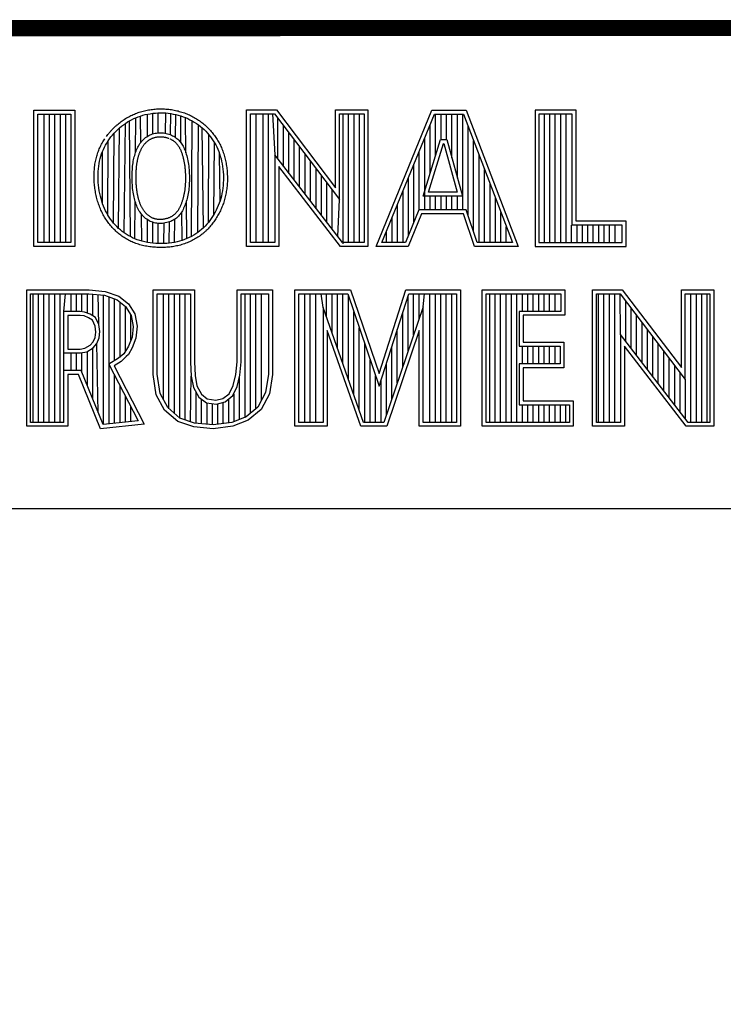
# Model space of a CAD drawing. Header units: inches. Extents: x 0 to 22, y 0 to 17.
# Tile 7 of 11: x 17.589 to 18.452, y 1.761 to 2.97. Entities that reach past the tile are written whole.
import ezdxf

# ---------------------------------------------------------------- set-up
doc = ezdxf.new("R2010")
doc.units = ezdxf.units.IN
doc.header["$LTSCALE"] = 1.21
doc.header["$MEASUREMENT"] = 0
doc.layers.get('0').update_dxf_attribs({"linetype": 'CONTINUOUS'})
doc.styles.get("Standard").update_dxf_attribs({"font": 'txt', "width": 0.8})

msp = doc.modelspace()

# ---------------------------------------------------------------- linework, layer by layer
at = {"color": 2, "linetype": 'CONTINUOUS'}
for p, q in [((16.3737, 2.9596), (21.5037, 2.9596)), ((16.375, 2.96), (21.5, 2.96)), ((17.6059, 2.8591), (17.6565, 2.8591)), ((17.6059, 2.6915), (17.6059, 2.8591)), ((17.6108, 2.8542), (17.6516, 2.8542)), ((17.6108, 2.6964), (17.6108, 2.8542)), ((17.6187, 2.6964), (17.6187, 2.8542)), ((17.6254, 2.6964), (17.6254, 2.8542)), ((17.632, 2.6964), (17.632, 2.8542)), ((17.6387, 2.6964), (17.6387, 2.8542)), ((17.6454, 2.6964), (17.6454, 2.8542)), ((17.6516, 2.8542), (17.6516, 2.6964)), ((17.6565, 2.8591), (17.6565, 2.6915)), ((17.7399, 2.8526), (17.7429, 2.8534)), ((17.7429, 2.8534), (17.7459, 2.8541)), ((17.7455, 2.8267), (17.7455, 2.854)), ((17.7459, 2.8541), (17.749, 2.8546)), ((17.749, 2.8546), (17.7522, 2.8551)), ((17.7522, 2.8551), (17.7553, 2.8554)), ((17.7522, 2.8298), (17.7522, 2.8551)), ((17.7553, 2.8554), (17.7585, 2.8556)), ((17.7585, 2.8556), (17.7616, 2.8557)), ((17.7589, 2.8311), (17.7589, 2.8556)), ((17.7616, 2.8557), (17.7648, 2.8556)), ((17.7648, 2.8556), (17.768, 2.8555)), ((17.7676, 2.8306), (17.768, 2.8555)), ((17.768, 2.8555), (17.7711, 2.8552)), ((17.7711, 2.8552), (17.7742, 2.8548)), ((17.7739, 2.8287), (17.7742, 2.8548)), ((17.7742, 2.8548), (17.7773, 2.8542)), ((17.7773, 2.8542), (17.7804, 2.8536)), ((17.7801, 2.8254), (17.7804, 2.8536)), ((17.7804, 2.8536), (17.7834, 2.8528)), ((17.8673, 2.8592), (17.9039, 2.8592)), ((17.8673, 2.6915), (17.8673, 2.8592)), ((17.8721, 2.8543), (17.9015, 2.8543)), ((17.8721, 2.6963), (17.8721, 2.8543)), ((17.879, 2.6963), (17.879, 2.8543)), ((17.8874, 2.6963), (17.8874, 2.8543)), ((17.8941, 2.6963), (17.8941, 2.8543)), ((17.8991, 2.8543), (17.9019, 2.8042)), ((17.9015, 2.8543), (17.9813, 2.7492)), ((17.9039, 2.8592), (17.9764, 2.7636)), ((17.9764, 2.8592), (18.0162, 2.8592)), ((17.9764, 2.7636), (17.9764, 2.8592)), ((17.9813, 2.8543), (18.0114, 2.8543)), ((17.9813, 2.7492), (17.9813, 2.8543)), ((17.9858, 2.695), (17.9858, 2.8543)), ((17.9925, 2.6963), (17.9925, 2.8543)), ((17.9992, 2.6963), (17.9992, 2.8543)), ((18.0059, 2.6963), (18.0059, 2.8543)), ((18.0114, 2.8543), (18.0114, 2.6963)), ((18.0162, 2.8592), (18.0162, 2.6915)), ((18.0262, 2.6915), (18.0946, 2.8591)), ((18.0334, 2.6964), (18.0979, 2.8542)), ((18.0946, 2.8591), (18.1369, 2.8591)), ((18.0979, 2.8542), (18.1336, 2.8542)), ((18.0993, 2.803), (18.0993, 2.8542)), ((18.106, 2.8228), (18.106, 2.8542)), ((18.1127, 2.8228), (18.1127, 2.8542)), ((18.1193, 2.8002), (18.1193, 2.8542)), ((18.126, 2.7756), (18.126, 2.8542)), ((18.1327, 2.7364), (18.1327, 2.8542)), ((18.1336, 2.8542), (18.1935, 2.6964)), ((18.1369, 2.8591), (18.2005, 2.6915)), ((18.272, 2.8591), (18.2214, 2.8591)), ((18.2214, 2.8591), (18.2214, 2.6915)), ((18.2671, 2.8542), (18.2262, 2.8542)), ((18.2262, 2.8542), (18.2262, 2.6964)), ((18.2328, 2.6964), (18.2328, 2.8542)), ((18.2395, 2.6964), (18.2395, 2.8542)), ((18.2462, 2.6964), (18.2462, 2.8542)), ((18.2529, 2.6964), (18.2529, 2.8542)), ((18.2595, 2.6964), (18.2595, 2.8542)), ((18.2671, 2.7179), (18.2671, 2.8542)), ((18.272, 2.7227), (18.272, 2.8591)), ((17.7138, 2.8392), (17.7162, 2.841)), ((17.7162, 2.841), (17.7186, 2.8427)), ((17.717, 2.7082), (17.7186, 2.8427)), ((17.7186, 2.8427), (17.721, 2.8444)), ((17.721, 2.8444), (17.7235, 2.8459)), ((17.7235, 2.8459), (17.7261, 2.8472)), ((17.7246, 2.7036), (17.7235, 2.8459)), ((17.7261, 2.8472), (17.7287, 2.8485)), ((17.7287, 2.8485), (17.7314, 2.8497)), ((17.731, 2.807), (17.7314, 2.8497)), ((17.7314, 2.8497), (17.7342, 2.8508)), ((17.7342, 2.8508), (17.737, 2.8517)), ((17.737, 2.8517), (17.7399, 2.8526)), ((17.7374, 2.8193), (17.737, 2.8517)), ((17.7834, 2.8528), (17.7864, 2.8519)), ((17.7864, 2.8519), (17.7893, 2.8509)), ((17.7867, 2.8189), (17.7864, 2.8519)), ((17.7893, 2.8509), (17.7922, 2.8498)), ((17.7922, 2.8498), (17.795, 2.8486)), ((17.7927, 2.8065), (17.7922, 2.8498)), ((17.795, 2.8486), (17.7977, 2.8472)), ((17.7977, 2.8472), (17.8004, 2.8458)), ((17.7995, 2.7039), (17.8004, 2.8458)), ((17.8004, 2.8458), (17.8031, 2.8443)), ((17.8031, 2.8443), (17.8056, 2.8426)), ((17.8056, 2.8426), (17.8081, 2.8409)), ((17.9057, 2.7992), (17.9057, 2.8487)), ((18.0926, 2.7814), (18.0926, 2.8414)), ((17.7028, 2.8284), (17.7048, 2.8307)), ((17.704, 2.7203), (17.7048, 2.8307)), ((17.7048, 2.8307), (17.707, 2.833)), ((17.707, 2.833), (17.7092, 2.8351)), ((17.7092, 2.8351), (17.7114, 2.8372)), ((17.7102, 2.7138), (17.7114, 2.8372)), ((17.7114, 2.8372), (17.7138, 2.8392)), ((17.7488, 2.8285), (17.7503, 2.8291)), ((17.7503, 2.8291), (17.7519, 2.8297)), ((17.7519, 2.8297), (17.7535, 2.8301)), ((17.7535, 2.8301), (17.7551, 2.8305)), ((17.7551, 2.8305), (17.7567, 2.8308)), ((17.7567, 2.8308), (17.7584, 2.8311)), ((17.7584, 2.8311), (17.7601, 2.8312)), ((17.7601, 2.8312), (17.7618, 2.8312)), ((17.7618, 2.8312), (17.7636, 2.8311)), ((17.7636, 2.8311), (17.7653, 2.831)), ((17.7653, 2.831), (17.767, 2.8307)), ((17.767, 2.8307), (17.7686, 2.8304)), ((17.7686, 2.8304), (17.7703, 2.83)), ((17.7703, 2.83), (17.7719, 2.8295)), ((17.7719, 2.8295), (17.7734, 2.8289)), ((17.7734, 2.8289), (17.775, 2.8283)), ((17.8074, 2.7088), (17.8081, 2.8409)), ((17.8081, 2.8409), (17.8105, 2.839)), ((17.8105, 2.839), (17.8128, 2.8371)), ((17.8128, 2.8371), (17.815, 2.8351)), ((17.8143, 2.7145), (17.8128, 2.8371)), ((17.815, 2.8351), (17.8171, 2.833)), ((17.8171, 2.833), (17.8192, 2.8308)), ((17.8192, 2.8308), (17.8211, 2.8285)), ((17.9124, 2.7905), (17.9124, 2.8399)), ((17.9191, 2.7818), (17.9191, 2.8311)), ((18.1394, 2.7295), (18.1394, 2.8389)), ((17.6942, 2.8161), (17.6957, 2.8186)), ((17.6957, 2.8186), (17.6973, 2.8211)), ((17.6971, 2.7301), (17.6973, 2.8211)), ((17.6973, 2.8211), (17.699, 2.8236)), ((17.699, 2.8236), (17.7008, 2.826)), ((17.7008, 2.826), (17.7028, 2.8284)), ((17.7354, 2.8164), (17.7364, 2.8178)), ((17.7364, 2.8178), (17.7374, 2.8192)), ((17.7374, 2.8192), (17.7384, 2.8206)), ((17.7384, 2.8206), (17.7395, 2.8218)), ((17.7395, 2.8218), (17.7407, 2.823)), ((17.7407, 2.823), (17.742, 2.8241)), ((17.742, 2.8241), (17.7432, 2.8252)), ((17.7432, 2.8252), (17.7446, 2.8261)), ((17.7446, 2.8261), (17.746, 2.827)), ((17.746, 2.827), (17.7474, 2.8278)), ((17.7474, 2.8278), (17.7488, 2.8285)), ((17.775, 2.8283), (17.7764, 2.8276)), ((17.7764, 2.8276), (17.7778, 2.8268)), ((17.7778, 2.8268), (17.7792, 2.826)), ((17.7792, 2.826), (17.7805, 2.8251)), ((17.7805, 2.8251), (17.7817, 2.8242)), ((17.7817, 2.8242), (17.7829, 2.8232)), ((17.7829, 2.8232), (17.784, 2.8221)), ((17.784, 2.8221), (17.785, 2.821)), ((17.785, 2.821), (17.786, 2.8198)), ((17.786, 2.8198), (17.7869, 2.8186)), ((17.7869, 2.8186), (17.7878, 2.8173)), ((17.7878, 2.8173), (17.7886, 2.816)), ((17.8203, 2.721), (17.8211, 2.8285)), ((17.8211, 2.8285), (17.823, 2.8262)), ((17.823, 2.8262), (17.8247, 2.8238)), ((17.8247, 2.8238), (17.8264, 2.8214)), ((17.8264, 2.8214), (17.8279, 2.8189)), ((17.8271, 2.7309), (17.8279, 2.8189)), ((17.8279, 2.8189), (17.8294, 2.8163)), ((17.9258, 2.7731), (17.9258, 2.8223)), ((18.084, 2.7533), (18.1054, 2.8228)), ((18.086, 2.7364), (18.086, 2.825)), ((18.0905, 2.7581), (18.109, 2.8179)), ((18.1054, 2.8228), (18.1132, 2.8228)), ((18.109, 2.8179), (18.1095, 2.8179)), ((18.1095, 2.8179), (18.1258, 2.7581)), ((18.1132, 2.8228), (18.1321, 2.7533)), ((18.146, 2.7096), (18.146, 2.8213)), ((17.6884, 2.8024), (17.6893, 2.8053)), ((17.6893, 2.8053), (17.6904, 2.8081)), ((17.6904, 2.8081), (17.6915, 2.8108)), ((17.6905, 2.7441), (17.6904, 2.8081)), ((17.6915, 2.8108), (17.6928, 2.8135)), ((17.6928, 2.8135), (17.6942, 2.8161)), ((17.7299, 2.8034), (17.7304, 2.8051)), ((17.7304, 2.8051), (17.7309, 2.8068)), ((17.7309, 2.8068), (17.7316, 2.8085)), ((17.7316, 2.8085), (17.7322, 2.8101)), ((17.7322, 2.8101), (17.7329, 2.8117)), ((17.7329, 2.8117), (17.7337, 2.8133)), ((17.7337, 2.8133), (17.7345, 2.8149)), ((17.7345, 2.8149), (17.7354, 2.8164)), ((17.7886, 2.816), (17.7894, 2.8146)), ((17.7894, 2.8146), (17.7901, 2.8132)), ((17.7901, 2.8132), (17.7908, 2.8116)), ((17.7908, 2.8116), (17.7914, 2.8101)), ((17.7914, 2.8101), (17.7921, 2.8084)), ((17.7921, 2.8084), (17.7927, 2.8067)), ((17.7927, 2.8067), (17.7932, 2.8048)), ((17.7932, 2.8048), (17.7938, 2.8029)), ((17.8294, 2.8163), (17.8307, 2.8137)), ((17.8307, 2.8137), (17.8319, 2.811)), ((17.8319, 2.811), (17.8331, 2.8082)), ((17.8331, 2.8082), (17.8341, 2.8053)), ((17.8341, 2.8053), (17.835, 2.8024)), ((17.8347, 2.7475), (17.8341, 2.8053)), ((17.9324, 2.7645), (17.9324, 2.8135)), ((17.9391, 2.7558), (17.9391, 2.8047)), ((18.0793, 2.7364), (18.0793, 2.8087)), ((17.6857, 2.7901), (17.6862, 2.7933)), ((17.6862, 2.7933), (17.6868, 2.7964)), ((17.6868, 2.7964), (17.6876, 2.7995)), ((17.6876, 2.7995), (17.6884, 2.8024)), ((17.7276, 2.7921), (17.7279, 2.7941)), ((17.7279, 2.7941), (17.7282, 2.7961)), ((17.7282, 2.7961), (17.7286, 2.798)), ((17.7286, 2.798), (17.729, 2.7998)), ((17.729, 2.7998), (17.7294, 2.8016)), ((17.7294, 2.8016), (17.7299, 2.8034)), ((17.7938, 2.8029), (17.7943, 2.801)), ((17.7943, 2.801), (17.7948, 2.799)), ((17.7948, 2.799), (17.7952, 2.7969)), ((17.7952, 2.7969), (17.7956, 2.7947)), ((17.7956, 2.7947), (17.7959, 2.7925)), ((17.835, 2.8024), (17.8359, 2.7993)), ((17.8359, 2.7993), (17.8366, 2.7961)), ((17.8366, 2.7961), (17.8373, 2.7929)), ((17.8373, 2.7929), (17.8378, 2.7896)), ((17.9848, 2.6963), (17.9019, 2.8042)), ((17.9019, 2.8042), (17.9019, 2.6963)), ((17.9458, 2.7471), (17.9458, 2.7959)), ((18.1527, 2.6964), (18.1527, 2.8038)), ((17.6849, 2.7803), (17.6851, 2.7836)), ((17.6851, 2.7836), (17.6853, 2.7869)), ((17.6853, 2.7869), (17.6857, 2.7901)), ((17.7267, 2.7789), (17.7268, 2.7812)), ((17.7268, 2.7812), (17.7269, 2.7835)), ((17.7269, 2.7835), (17.727, 2.7857)), ((17.727, 2.7857), (17.7272, 2.7879)), ((17.7272, 2.7879), (17.7274, 2.79)), ((17.7274, 2.79), (17.7276, 2.7921)), ((17.7959, 2.7925), (17.7962, 2.7903)), ((17.7962, 2.7903), (17.7964, 2.7881)), ((17.7964, 2.7881), (17.7966, 2.7858)), ((17.7966, 2.7858), (17.7968, 2.7835)), ((17.7968, 2.7835), (17.7969, 2.7812)), ((17.7969, 2.7812), (17.797, 2.7789)), ((17.8378, 2.7896), (17.8382, 2.7863)), ((17.8382, 2.7863), (17.8386, 2.783)), ((17.8386, 2.783), (17.8388, 2.7796)), ((17.9824, 2.6915), (17.9067, 2.7899)), ((17.9067, 2.7899), (17.9067, 2.6915)), ((17.9525, 2.7384), (17.9525, 2.7871)), ((18.0726, 2.7214), (18.0726, 2.7924)), ((18.1594, 2.6964), (18.1594, 2.7862)), ((17.6849, 2.7769), (17.6849, 2.7803)), ((17.6849, 2.7735), (17.6849, 2.7769)), ((17.6851, 2.7701), (17.6849, 2.7735)), ((17.6854, 2.7668), (17.6851, 2.7701)), ((17.7267, 2.7766), (17.7267, 2.7789)), ((17.7267, 2.7743), (17.7267, 2.7766)), ((17.7268, 2.772), (17.7267, 2.7743)), ((17.7269, 2.7696), (17.7268, 2.772)), ((17.727, 2.7673), (17.7269, 2.7696)), ((17.7969, 2.7697), (17.7968, 2.7674)), ((17.797, 2.7719), (17.7969, 2.7697)), ((17.797, 2.7789), (17.797, 2.7765)), ((17.797, 2.7765), (17.797, 2.7742)), ((17.797, 2.7742), (17.797, 2.7719)), ((17.8387, 2.7696), (17.8385, 2.7663)), ((17.8388, 2.7729), (17.8387, 2.7696)), ((17.8388, 2.7796), (17.8389, 2.7762)), ((17.8389, 2.7762), (17.8388, 2.7729)), ((17.9591, 2.7297), (17.9591, 2.7783)), ((17.9658, 2.7211), (17.9658, 2.7695)), ((18.0659, 2.7048), (18.0659, 2.776)), ((18.1661, 2.6964), (18.1661, 2.7686)), ((17.6859, 2.7634), (17.6854, 2.7668)), ((17.6864, 2.76), (17.6859, 2.7634)), ((17.687, 2.7567), (17.6864, 2.76)), ((17.6878, 2.7535), (17.687, 2.7567)), ((17.7272, 2.765), (17.727, 2.7673)), ((17.7274, 2.7628), (17.7272, 2.765)), ((17.7277, 2.7606), (17.7274, 2.7628)), ((17.728, 2.7584), (17.7277, 2.7606)), ((17.7283, 2.7563), (17.728, 2.7584)), ((17.7956, 2.7565), (17.7952, 2.7545)), ((17.7959, 2.7586), (17.7956, 2.7565)), ((17.7962, 2.7608), (17.7959, 2.7586)), ((17.7965, 2.7629), (17.7962, 2.7608)), ((17.7967, 2.7652), (17.7965, 2.7629)), ((17.7968, 2.7674), (17.7967, 2.7652)), ((17.837, 2.7566), (17.8364, 2.7535)), ((17.8376, 2.7598), (17.837, 2.7566)), ((17.8381, 2.763), (17.8376, 2.7598)), ((17.8385, 2.7663), (17.8381, 2.763)), ((17.9725, 2.7124), (17.9725, 2.7607)), ((18.0593, 2.6964), (18.0593, 2.7597)), ((18.1258, 2.7581), (18.0905, 2.7581)), ((17.6886, 2.7503), (17.6878, 2.7535)), ((17.6895, 2.7471), (17.6886, 2.7503)), ((17.6905, 2.7441), (17.6895, 2.7471)), ((17.7287, 2.7543), (17.7283, 2.7563)), ((17.7291, 2.7523), (17.7287, 2.7543)), ((17.7295, 2.7503), (17.7291, 2.7523)), ((17.73, 2.7485), (17.7295, 2.7503)), ((17.7306, 2.7466), (17.73, 2.7485)), ((17.7301, 2.701), (17.7305, 2.7469)), ((17.7311, 2.7449), (17.7306, 2.7466)), ((17.7318, 2.7431), (17.7311, 2.7449)), ((17.7926, 2.7451), (17.792, 2.7434)), ((17.7932, 2.7469), (17.7926, 2.7451)), ((17.7938, 2.7487), (17.7932, 2.7469)), ((17.7939, 2.7012), (17.7934, 2.7475)), ((17.7943, 2.7506), (17.7938, 2.7487)), ((17.7947, 2.7525), (17.7943, 2.7506)), ((17.7952, 2.7545), (17.7947, 2.7525)), ((17.8336, 2.7446), (17.8325, 2.7417)), ((17.8347, 2.7475), (17.8336, 2.7446)), ((17.8356, 2.7505), (17.8347, 2.7475)), ((17.8364, 2.7535), (17.8356, 2.7505)), ((17.9792, 2.7037), (17.9813, 2.7492)), ((18.1321, 2.7533), (18.084, 2.7533)), ((18.0926, 2.7364), (18.0926, 2.7533)), ((18.0993, 2.7364), (18.0993, 2.7533)), ((18.106, 2.7364), (18.106, 2.7533)), ((18.1127, 2.7364), (18.1127, 2.7533)), ((18.1193, 2.7364), (18.1193, 2.7533)), ((18.126, 2.7364), (18.126, 2.7533)), ((18.1727, 2.6964), (18.1727, 2.751)), ((17.6917, 2.7411), (17.6905, 2.7441)), ((17.6929, 2.7383), (17.6917, 2.7411)), ((17.6942, 2.7355), (17.6929, 2.7383)), ((17.6956, 2.7327), (17.6942, 2.7355)), ((17.6971, 2.7301), (17.6956, 2.7327)), ((17.7324, 2.7414), (17.7318, 2.7431)), ((17.7331, 2.7398), (17.7324, 2.7414)), ((17.7339, 2.7382), (17.7331, 2.7398)), ((17.7347, 2.7366), (17.7339, 2.7382)), ((17.7355, 2.7351), (17.7347, 2.7366)), ((17.7365, 2.7337), (17.7355, 2.7351)), ((17.7374, 2.7323), (17.7365, 2.7337)), ((17.7385, 2.7309), (17.7374, 2.7323)), ((17.7867, 2.7326), (17.7857, 2.7312)), ((17.7876, 2.734), (17.7867, 2.7326)), ((17.7884, 2.7354), (17.7876, 2.734)), ((17.788, 2.6989), (17.7876, 2.734)), ((17.7892, 2.7369), (17.7884, 2.7354)), ((17.79, 2.7385), (17.7892, 2.7369)), ((17.7907, 2.7401), (17.79, 2.7385)), ((17.7914, 2.7417), (17.7907, 2.7401)), ((17.792, 2.7434), (17.7914, 2.7417)), ((17.8286, 2.7335), (17.8271, 2.7309)), ((17.83, 2.7362), (17.8286, 2.7335)), ((17.8313, 2.7389), (17.83, 2.7362)), ((17.8325, 2.7417), (17.8313, 2.7389)), ((18.0526, 2.6964), (18.0526, 2.7434)), ((18.0786, 2.7364), (18.0625, 2.6964)), ((18.137, 2.7364), (18.0786, 2.7364)), ((18.1505, 2.6964), (18.137, 2.7364)), ((18.1794, 2.6964), (18.1794, 2.7334)), ((17.6987, 2.7275), (17.6971, 2.7301)), ((17.7003, 2.725), (17.6987, 2.7275)), ((17.7021, 2.7226), (17.7003, 2.725)), ((17.704, 2.7203), (17.7021, 2.7226)), ((17.706, 2.7181), (17.704, 2.7203)), ((17.7388, 2.698), (17.7384, 2.7309)), ((17.7396, 2.7296), (17.7385, 2.7309)), ((17.7408, 2.7283), (17.7396, 2.7296)), ((17.742, 2.7272), (17.7408, 2.7283)), ((17.7433, 2.7261), (17.742, 2.7272)), ((17.7446, 2.725), (17.7433, 2.7261)), ((17.746, 2.7241), (17.7446, 2.725)), ((17.7455, 2.6966), (17.7455, 2.7244)), ((17.7475, 2.7232), (17.746, 2.7241)), ((17.749, 2.7224), (17.7475, 2.7232)), ((17.7506, 2.7217), (17.749, 2.7224)), ((17.7522, 2.7212), (17.7506, 2.7217)), ((17.7538, 2.7207), (17.7522, 2.7212)), ((17.7522, 2.6956), (17.7522, 2.7212)), ((17.7555, 2.7203), (17.7538, 2.7207)), ((17.7572, 2.72), (17.7555, 2.7203)), ((17.7658, 2.7201), (17.7641, 2.7199)), ((17.7655, 2.6952), (17.7659, 2.7201)), ((17.7675, 2.7204), (17.7658, 2.7201)), ((17.7692, 2.7208), (17.7675, 2.7204)), ((17.7709, 2.7213), (17.7692, 2.7208)), ((17.7725, 2.7218), (17.7709, 2.7213)), ((17.7722, 2.6956), (17.7725, 2.7218)), ((17.7741, 2.7224), (17.7725, 2.7218)), ((17.7756, 2.7231), (17.7741, 2.7224)), ((17.7771, 2.7238), (17.7756, 2.7231)), ((17.7785, 2.7246), (17.7771, 2.7238)), ((17.7798, 2.7255), (17.7785, 2.7246)), ((17.7789, 2.6966), (17.7792, 2.7251)), ((17.7811, 2.7265), (17.7798, 2.7255)), ((17.7824, 2.7276), (17.7811, 2.7265)), ((17.7835, 2.7287), (17.7824, 2.7276)), ((17.7846, 2.7299), (17.7835, 2.7287)), ((17.7857, 2.7312), (17.7846, 2.7299)), ((17.8203, 2.721), (17.8184, 2.7188)), ((17.8221, 2.7234), (17.8203, 2.721)), ((17.8239, 2.7258), (17.8221, 2.7234)), ((17.8255, 2.7283), (17.8239, 2.7258)), ((17.8271, 2.7309), (17.8255, 2.7283)), ((18.0459, 2.6964), (18.0459, 2.727)), ((18.0819, 2.7316), (18.0658, 2.6915)), ((18.1335, 2.7316), (18.0819, 2.7316)), ((18.147, 2.6915), (18.1335, 2.7316)), ((18.3332, 2.7227), (18.272, 2.7227)), ((18.3332, 2.6915), (18.3332, 2.7227)), ((17.708, 2.7159), (17.706, 2.7181)), ((17.7102, 2.7138), (17.708, 2.7159)), ((17.7124, 2.7119), (17.7102, 2.7138)), ((17.7147, 2.71), (17.7124, 2.7119)), ((17.717, 2.7082), (17.7147, 2.71)), ((17.7195, 2.7066), (17.717, 2.7082)), ((17.7589, 2.7198), (17.7572, 2.72)), ((17.7606, 2.7197), (17.7589, 2.7198)), ((17.7589, 2.6952), (17.7589, 2.7198)), ((17.7624, 2.7198), (17.7606, 2.7197)), ((17.7641, 2.7199), (17.7624, 2.7198)), ((17.8074, 2.7088), (17.8049, 2.707)), ((17.8098, 2.7106), (17.8074, 2.7088)), ((17.8121, 2.7125), (17.8098, 2.7106)), ((17.8143, 2.7145), (17.8121, 2.7125)), ((17.8164, 2.7166), (17.8143, 2.7145)), ((17.8184, 2.7188), (17.8164, 2.7166)), ((18.0392, 2.6964), (18.0392, 2.7107)), ((18.1861, 2.6964), (18.1861, 2.7158)), ((18.2662, 2.6964), (18.2662, 2.7179)), ((18.3284, 2.7179), (18.2671, 2.7179)), ((18.2729, 2.6964), (18.2729, 2.7179)), ((18.2796, 2.6964), (18.2796, 2.7179)), ((18.2862, 2.6964), (18.2862, 2.7179)), ((18.2929, 2.6964), (18.2929, 2.7179)), ((18.2996, 2.6964), (18.2996, 2.7179)), ((18.3063, 2.6964), (18.3063, 2.7179)), ((18.3129, 2.6964), (18.3129, 2.7179)), ((18.3196, 2.6964), (18.3196, 2.7179)), ((18.3284, 2.6964), (18.3284, 2.7179)), ((17.6516, 2.6964), (17.6108, 2.6964)), ((17.722, 2.705), (17.7195, 2.7066)), ((17.7246, 2.7036), (17.722, 2.705)), ((17.7273, 2.7022), (17.7246, 2.7036)), ((17.7301, 2.701), (17.7273, 2.7022)), ((17.733, 2.6999), (17.7301, 2.701)), ((17.736, 2.6989), (17.733, 2.6999)), ((17.7391, 2.698), (17.736, 2.6989)), ((17.7423, 2.6972), (17.7391, 2.698)), ((17.7456, 2.6966), (17.7423, 2.6972)), ((17.7489, 2.696), (17.7456, 2.6966)), ((17.7523, 2.6956), (17.7489, 2.696)), ((17.7756, 2.6961), (17.7724, 2.6956)), ((17.7788, 2.6966), (17.7756, 2.6961)), ((17.7819, 2.6972), (17.7788, 2.6966)), ((17.785, 2.698), (17.7819, 2.6972)), ((17.788, 2.6989), (17.785, 2.698)), ((17.791, 2.7), (17.788, 2.6989)), ((17.7939, 2.7012), (17.791, 2.7)), ((17.7968, 2.7025), (17.7939, 2.7012)), ((17.7995, 2.7039), (17.7968, 2.7025)), ((17.8023, 2.7054), (17.7995, 2.7039)), ((17.8049, 2.707), (17.8023, 2.7054)), ((17.9019, 2.6963), (17.8721, 2.6963)), ((18.0114, 2.6963), (17.9848, 2.6963)), ((18.0625, 2.6964), (18.0334, 2.6964)), ((18.1935, 2.6964), (18.1505, 2.6964)), ((18.2262, 2.6964), (18.3284, 2.6964)), ((17.6565, 2.6915), (17.6059, 2.6915)), ((17.7557, 2.6953), (17.7523, 2.6956)), ((17.7591, 2.6952), (17.7557, 2.6953)), ((17.7625, 2.6951), (17.7591, 2.6952)), ((17.7659, 2.6952), (17.7625, 2.6951)), ((17.7692, 2.6953), (17.7659, 2.6952)), ((17.7724, 2.6956), (17.7692, 2.6953)), ((17.9067, 2.6915), (17.8673, 2.6915)), ((18.0162, 2.6915), (17.9824, 2.6915)), ((18.0658, 2.6915), (18.0262, 2.6915)), ((18.2005, 2.6915), (18.147, 2.6915)), ((18.2214, 2.6915), (18.3332, 2.6915)), ((17.5973, 2.6384), (17.674, 2.6384)), ((17.5973, 2.4708), (17.5973, 2.6384)), ((17.674, 2.6384), (17.6938, 2.6364)), ((17.6938, 2.6364), (17.7106, 2.6305)), ((17.7527, 2.6384), (17.8033, 2.6384)), ((17.7527, 2.5345), (17.7527, 2.6384)), ((17.8033, 2.6384), (17.8033, 2.5499)), ((17.8557, 2.6384), (17.899, 2.6384)), ((17.8557, 2.5499), (17.8557, 2.6384)), ((17.899, 2.6384), (17.899, 2.5345)), ((17.9264, 2.6384), (17.9949, 2.6384)), ((17.9264, 2.4708), (17.9264, 2.6384)), ((17.9949, 2.6384), (18.0298, 2.5355)), ((18.0298, 2.5355), (18.0629, 2.6384)), ((18.0629, 2.6384), (18.1299, 2.6384)), ((18.1299, 2.6384), (18.1299, 2.4708)), ((18.1564, 2.6384), (18.2578, 2.6384)), ((18.1564, 2.4708), (18.1564, 2.6384)), ((18.2578, 2.6384), (18.2578, 2.6071)), ((18.2918, 2.6385), (18.3284, 2.6385)), ((18.2918, 2.4708), (18.2918, 2.6385)), ((18.3284, 2.6385), (18.401, 2.5429)), ((18.401, 2.6385), (18.4408, 2.6385)), ((18.401, 2.5429), (18.401, 2.6385)), ((18.4408, 2.6385), (18.4408, 2.4708)), ((17.6021, 2.6335), (17.6737, 2.6335)), ((17.6021, 2.4756), (17.6021, 2.6335)), ((17.6051, 2.4756), (17.6051, 2.6335)), ((17.6117, 2.4756), (17.6117, 2.6335)), ((17.6184, 2.4756), (17.6184, 2.6335)), ((17.6251, 2.4756), (17.6251, 2.6335)), ((17.6318, 2.4756), (17.6318, 2.6335)), ((17.6384, 2.4756), (17.6384, 2.6335)), ((17.643, 2.6118), (17.6451, 2.6335)), ((17.6518, 2.6118), (17.6518, 2.6335)), ((17.6585, 2.6118), (17.6585, 2.6335)), ((17.6651, 2.6115), (17.6651, 2.6335)), ((17.6718, 2.6098), (17.6718, 2.6335)), ((17.6737, 2.6335), (17.6928, 2.6316)), ((17.6785, 2.6065), (17.6785, 2.633)), ((17.6858, 2.5956), (17.6852, 2.6324)), ((17.6918, 2.4729), (17.6918, 2.6317)), ((17.6928, 2.6316), (17.7082, 2.6262)), ((17.6985, 2.4736), (17.6985, 2.6296)), ((17.7052, 2.5512), (17.7052, 2.6273)), ((17.7082, 2.6262), (17.7187, 2.6179)), ((17.7106, 2.6305), (17.7224, 2.6212)), ((17.7575, 2.6335), (17.7984, 2.6335)), ((17.7575, 2.5349), (17.7575, 2.6335)), ((17.7653, 2.5033), (17.7653, 2.6335)), ((17.7719, 2.4924), (17.7719, 2.6335)), ((17.7786, 2.4866), (17.7786, 2.6335)), ((17.7853, 2.4808), (17.7853, 2.6335)), ((17.792, 2.4787), (17.792, 2.6335)), ((17.7984, 2.6335), (17.7984, 2.5497)), ((17.8606, 2.6335), (17.8941, 2.6335)), ((17.8606, 2.5499), (17.8606, 2.6335)), ((17.8654, 2.4812), (17.8654, 2.6335)), ((17.8721, 2.4868), (17.8721, 2.6335)), ((17.8788, 2.4924), (17.8788, 2.6335)), ((17.8854, 2.5024), (17.8854, 2.6335)), ((17.8941, 2.6335), (17.8941, 2.5349)), ((17.9313, 2.6335), (17.9914, 2.6335)), ((17.9313, 2.4756), (17.9313, 2.6335)), ((17.9388, 2.4756), (17.9388, 2.6335)), ((17.9455, 2.4756), (17.9455, 2.6335)), ((17.9522, 2.4756), (17.9522, 2.6335)), ((17.9613, 2.6167), (17.9589, 2.6335)), ((17.9655, 2.6046), (17.9655, 2.6335)), ((17.9722, 2.5856), (17.9722, 2.6335)), ((17.9789, 2.5666), (17.9789, 2.6335)), ((17.9856, 2.5475), (17.9856, 2.6335)), ((17.9914, 2.6335), (18.03, 2.52)), ((17.9922, 2.5285), (17.9922, 2.6311)), ((18.03, 2.52), (18.0664, 2.6335)), ((18.0657, 2.5634), (18.0657, 2.6311)), ((18.0664, 2.6335), (18.1251, 2.6335)), ((18.0723, 2.5831), (18.0723, 2.6335)), ((18.079, 2.6028), (18.079, 2.6335)), ((18.084, 2.6176), (18.0857, 2.6335)), ((18.0924, 2.4756), (18.0924, 2.6335)), ((18.099, 2.4756), (18.099, 2.6335)), ((18.1057, 2.4756), (18.1057, 2.6335)), ((18.1124, 2.4756), (18.1124, 2.6335)), ((18.1191, 2.4756), (18.1191, 2.6335)), ((18.1251, 2.6335), (18.1251, 2.4756)), ((18.1612, 2.6335), (18.253, 2.6335)), ((18.1612, 2.4756), (18.1612, 2.6335)), ((18.1658, 2.4756), (18.1658, 2.6335)), ((18.1725, 2.4756), (18.1725, 2.6335)), ((18.1791, 2.4756), (18.1791, 2.6335)), ((18.1858, 2.4756), (18.1858, 2.6335)), ((18.1925, 2.4756), (18.1925, 2.6335)), ((18.1992, 2.4756), (18.1992, 2.6335)), ((18.2058, 2.6119), (18.2058, 2.6335)), ((18.2125, 2.6119), (18.2125, 2.6335)), ((18.2192, 2.6119), (18.2192, 2.6335)), ((18.2259, 2.6119), (18.2259, 2.6335)), ((18.2325, 2.6119), (18.2325, 2.6335)), ((18.2392, 2.6119), (18.2392, 2.6335)), ((18.2459, 2.6119), (18.2459, 2.6335)), ((18.253, 2.6335), (18.253, 2.6119)), ((18.2967, 2.6336), (18.326, 2.6336)), ((18.2967, 2.4756), (18.2967, 2.6336)), ((18.2993, 2.4756), (18.2993, 2.6336)), ((18.306, 2.4756), (18.306, 2.6336)), ((18.3127, 2.4756), (18.3127, 2.6336)), ((18.3193, 2.4756), (18.3193, 2.6336)), ((18.326, 2.6336), (18.4058, 2.5284)), ((18.3264, 2.5834), (18.326, 2.6336)), ((18.3327, 2.5753), (18.3327, 2.6248)), ((18.4058, 2.6336), (18.4359, 2.6336)), ((18.4058, 2.5284), (18.4058, 2.6336)), ((18.4128, 2.4756), (18.4128, 2.6336)), ((18.4195, 2.4756), (18.4195, 2.6336)), ((18.4261, 2.4756), (18.4261, 2.6336)), ((18.4328, 2.4756), (18.4328, 2.6336)), ((18.4359, 2.6336), (18.4359, 2.4756)), ((17.6628, 2.6118), (17.643, 2.6118)), ((17.643, 2.4756), (17.643, 2.6118)), ((17.6684, 2.6111), (17.6628, 2.6118)), ((17.7119, 2.5554), (17.7119, 2.6233)), ((17.7185, 2.5619), (17.7185, 2.618)), ((17.7187, 2.6179), (17.7256, 2.607)), ((17.7224, 2.6212), (17.7302, 2.6088)), ((18.0108, 2.4756), (17.9613, 2.6167)), ((17.9613, 2.6167), (17.9613, 2.4756)), ((17.9989, 2.5095), (17.9989, 2.6115)), ((18.084, 2.6176), (18.0359, 2.4756)), ((18.084, 2.4756), (18.084, 2.6176)), ((18.253, 2.6119), (18.2018, 2.6119)), ((18.2018, 2.6119), (18.2018, 2.5692)), ((18.3394, 2.5667), (18.3394, 2.6161)), ((17.6628, 2.6069), (17.6479, 2.6069)), ((17.6479, 2.6069), (17.6479, 2.5656)), ((17.6678, 2.6063), (17.6628, 2.6069)), ((17.6733, 2.6041), (17.6678, 2.6063)), ((17.6751, 2.6086), (17.6684, 2.6111)), ((17.678, 2.601), (17.6733, 2.6041)), ((17.6818, 2.6043), (17.6751, 2.6086)), ((17.6814, 2.5936), (17.678, 2.601)), ((17.6858, 2.5956), (17.6818, 2.6043)), ((17.7252, 2.5765), (17.7252, 2.6075)), ((17.7256, 2.607), (17.7281, 2.5934)), ((17.7302, 2.6088), (17.733, 2.5936)), ((18.059, 2.5437), (18.059, 2.6104)), ((18.2578, 2.6071), (18.2066, 2.6071)), ((18.2066, 2.6071), (18.2066, 2.574)), ((18.346, 2.558), (18.346, 2.6073)), ((17.6823, 2.5864), (17.6814, 2.5936)), ((17.6872, 2.5871), (17.6858, 2.5956)), ((17.7281, 2.5934), (17.7266, 2.5801)), ((17.733, 2.5936), (17.7314, 2.579)), ((18.0073, 2.4708), (17.9662, 2.5882)), ((17.9662, 2.5882), (17.9662, 2.4708)), ((18.0056, 2.4904), (18.0056, 2.5918)), ((18.0792, 2.5882), (18.0394, 2.4708)), ((18.0523, 2.524), (18.0523, 2.5896)), ((18.0792, 2.4708), (18.0792, 2.5882)), ((18.3527, 2.5493), (18.3527, 2.5985)), ((18.3594, 2.5406), (18.3594, 2.5897)), ((17.6789, 2.5743), (17.6814, 2.5799)), ((17.6814, 2.5799), (17.6823, 2.5864)), ((17.6834, 2.5723), (17.6862, 2.5792)), ((17.6862, 2.5792), (17.6872, 2.5871)), ((17.7266, 2.5801), (17.7224, 2.5693)), ((17.7314, 2.579), (17.7267, 2.5672)), ((18.4094, 2.4756), (18.3264, 2.5834)), ((18.3264, 2.5834), (18.3264, 2.4756)), ((18.3661, 2.5319), (18.3661, 2.5809)), ((17.6479, 2.5656), (17.6628, 2.5656)), ((17.6628, 2.5656), (17.6687, 2.5666)), ((17.6687, 2.5666), (17.6752, 2.5703)), ((17.6711, 2.5623), (17.6788, 2.567)), ((17.6752, 2.5703), (17.6789, 2.5743)), ((17.6785, 2.5038), (17.6785, 2.5667)), ((17.6788, 2.567), (17.6834, 2.5723)), ((17.6852, 2.4873), (17.6834, 2.5723)), ((17.7224, 2.5693), (17.7164, 2.5599)), ((17.7267, 2.5672), (17.7221, 2.5588)), ((18.0123, 2.4756), (18.0123, 2.5722)), ((18.0456, 2.5042), (18.0456, 2.5688)), ((18.2018, 2.5692), (18.252, 2.5692)), ((18.2058, 2.5474), (18.2058, 2.5692)), ((18.2066, 2.574), (18.2569, 2.574)), ((18.2125, 2.5474), (18.2125, 2.5692)), ((18.2192, 2.5474), (18.2192, 2.5692)), ((18.2259, 2.5474), (18.2259, 2.5692)), ((18.2325, 2.5474), (18.2325, 2.5692)), ((18.2392, 2.5474), (18.2392, 2.5692)), ((18.2459, 2.5474), (18.2459, 2.5692)), ((18.252, 2.5692), (18.252, 2.5474)), ((18.2569, 2.574), (18.2569, 2.5425)), ((18.407, 2.4708), (18.3313, 2.5692)), ((18.3313, 2.5692), (18.3313, 2.4708)), ((18.3727, 2.5233), (18.3727, 2.5721)), ((18.3794, 2.5146), (18.3794, 2.5633)), ((17.643, 2.5608), (17.6635, 2.5608)), ((17.6518, 2.5391), (17.6518, 2.5608)), ((17.6585, 2.5391), (17.6585, 2.5608)), ((17.6635, 2.5608), (17.6711, 2.5623)), ((17.6651, 2.5368), (17.6651, 2.5608)), ((17.6718, 2.5203), (17.6718, 2.5625)), ((17.7101, 2.5543), (17.6983, 2.5469)), ((17.7164, 2.5599), (17.7101, 2.5543)), ((17.7196, 2.5563), (17.7131, 2.5504)), ((17.7221, 2.5588), (17.7196, 2.5563)), ((18.0189, 2.4756), (18.0189, 2.5525)), ((18.3861, 2.5059), (18.3861, 2.5545)), ((17.6642, 2.5391), (17.643, 2.5391)), ((17.6911, 2.4728), (17.6642, 2.5391)), ((17.6983, 2.5469), (17.7341, 2.4775)), ((17.7131, 2.5504), (17.7047, 2.5451)), ((17.7047, 2.5451), (17.7417, 2.4734)), ((17.7984, 2.5497), (17.7992, 2.5322)), ((17.8033, 2.5499), (17.804, 2.5331)), ((17.8542, 2.5342), (17.8557, 2.5499)), ((17.8591, 2.5337), (17.8606, 2.5499)), ((18.039, 2.4845), (18.039, 2.548)), ((18.252, 2.5474), (18.2018, 2.5474)), ((18.2018, 2.5474), (18.2018, 2.4973)), ((18.2569, 2.5425), (18.2066, 2.5425)), ((18.2066, 2.5425), (18.2066, 2.5022)), ((18.3928, 2.4972), (18.3928, 2.5457)), ((17.6609, 2.5343), (17.6479, 2.5343)), ((17.6479, 2.5343), (17.6479, 2.4708)), ((17.6879, 2.4675), (17.6609, 2.5343)), ((17.7052, 2.4743), (17.7052, 2.5336)), ((17.7563, 2.5096), (17.7527, 2.5345)), ((17.761, 2.5112), (17.7575, 2.5349)), ((17.7986, 2.4765), (17.7992, 2.5322)), ((17.7992, 2.5322), (17.8019, 2.5183)), ((17.804, 2.5331), (17.8062, 2.5206)), ((17.8509, 2.521), (17.8542, 2.5342)), ((17.8557, 2.5198), (17.8591, 2.5337)), ((17.8587, 2.4792), (17.8587, 2.5323)), ((17.8941, 2.5349), (17.8906, 2.5123)), ((17.899, 2.5345), (17.8953, 2.5107)), ((18.0256, 2.4756), (18.0256, 2.5329)), ((18.0323, 2.4756), (18.0323, 2.5272)), ((18.3994, 2.4886), (18.3994, 2.5369)), ((18.4061, 2.4799), (18.4061, 2.5281)), ((17.7119, 2.4751), (17.7119, 2.5206)), ((17.8019, 2.5183), (17.8087, 2.5066)), ((17.8062, 2.5206), (17.8117, 2.5104)), ((17.8458, 2.5107), (17.8509, 2.521)), ((17.8502, 2.5085), (17.8557, 2.5198)), ((17.7185, 2.4758), (17.7185, 2.5077)), ((17.7666, 2.4906), (17.7563, 2.5096)), ((17.7705, 2.4937), (17.761, 2.5112)), ((17.8053, 2.4742), (17.8053, 2.5124)), ((17.8087, 2.5066), (17.8182, 2.4997)), ((17.8117, 2.5104), (17.819, 2.5045)), ((17.812, 2.474), (17.812, 2.5042)), ((17.819, 2.5045), (17.8293, 2.5027)), ((17.8293, 2.5027), (17.8381, 2.5049)), ((17.8381, 2.5049), (17.8458, 2.5107)), ((17.8411, 2.501), (17.8502, 2.5085)), ((17.8454, 2.4751), (17.8454, 2.5046)), ((17.8521, 2.4767), (17.8521, 2.5101)), ((17.8906, 2.5123), (17.8812, 2.4944)), ((17.8953, 2.5107), (17.885, 2.4913)), ((17.7252, 2.4765), (17.7252, 2.4947)), ((17.7827, 2.4766), (17.7666, 2.4906)), ((17.7852, 2.4809), (17.7705, 2.4937)), ((17.8182, 2.4997), (17.8305, 2.4979)), ((17.8187, 2.4734), (17.8187, 2.4994)), ((17.8253, 2.4726), (17.8253, 2.4987)), ((17.8305, 2.4979), (17.8411, 2.501)), ((17.832, 2.4734), (17.832, 2.4977)), ((17.8387, 2.4742), (17.8387, 2.499)), ((17.8812, 2.4944), (17.8668, 2.4823)), ((17.885, 2.4913), (17.8693, 2.4781)), ((18.2018, 2.4973), (18.2635, 2.4973)), ((18.2058, 2.4756), (18.2058, 2.4973)), ((18.2066, 2.5022), (18.2683, 2.5022)), ((18.2125, 2.4756), (18.2125, 2.4973)), ((18.2192, 2.4756), (18.2192, 2.4973)), ((18.2259, 2.4756), (18.2259, 2.4973)), ((18.2325, 2.4756), (18.2325, 2.4973)), ((18.2392, 2.4756), (18.2392, 2.4973)), ((18.2459, 2.4756), (18.2459, 2.4973)), ((18.2526, 2.4756), (18.2526, 2.4973)), ((18.2593, 2.4756), (18.2593, 2.4973)), ((18.2635, 2.4973), (18.2635, 2.4756)), ((18.2683, 2.5022), (18.2683, 2.4708)), ((17.8035, 2.4748), (17.7852, 2.4809)), ((17.8668, 2.4823), (17.849, 2.4755)), ((17.6479, 2.4708), (17.5973, 2.4708)), ((17.643, 2.4756), (17.6021, 2.4756)), ((17.7417, 2.4734), (17.6879, 2.4675)), ((17.7341, 2.4775), (17.6911, 2.4728)), ((17.8025, 2.47), (17.7827, 2.4766)), ((17.8264, 2.4678), (17.8025, 2.47)), ((17.8263, 2.4727), (17.8035, 2.4748)), ((17.849, 2.4755), (17.8263, 2.4727)), ((17.8502, 2.4708), (17.8264, 2.4678)), ((17.8693, 2.4781), (17.8502, 2.4708)), ((17.9662, 2.4708), (17.9264, 2.4708)), ((17.9613, 2.4756), (17.9313, 2.4756)), ((18.0394, 2.4708), (18.0073, 2.4708)), ((18.0359, 2.4756), (18.0108, 2.4756)), ((18.1299, 2.4708), (18.0792, 2.4708)), ((18.1251, 2.4756), (18.084, 2.4756)), ((18.2683, 2.4708), (18.1564, 2.4708)), ((18.2635, 2.4756), (18.1612, 2.4756)), ((18.3313, 2.4708), (18.2918, 2.4708)), ((18.3264, 2.4756), (18.2967, 2.4756)), ((18.4408, 2.4708), (18.407, 2.4708)), ((18.4359, 2.4756), (18.4094, 2.4756)), ((16.7288, 2.37), (21.5, 2.37))]:
    msp.add_line(p, q, dxfattribs=at)
at = {"color": 7, "linetype": 'CONTINUOUS', "const_width": 0.02}
msp.add_lwpolyline([(13.6, 2.9595), (21.5, 2.96)], dxfattribs=at)
at = {"color": 2, "linetype": 'CONTINUOUS'}
for points, knots in [([(17.6951, 2.8265), (17.6957, 2.8273), (17.697, 2.829), (17.6991, 2.8316), (17.7012, 2.834), (17.7035, 2.8364), (17.7058, 2.8387), (17.7082, 2.8409), (17.7107, 2.8429), (17.7132, 2.8449), (17.7158, 2.8468), (17.7184, 2.8485), (17.7211, 2.8501), (17.7239, 2.8516), (17.7267, 2.8529), (17.7295, 2.8542), (17.7325, 2.8554), (17.7355, 2.8564), (17.7386, 2.8573), (17.7418, 2.8581), (17.745, 2.8589), (17.7483, 2.8594), (17.7516, 2.8599), (17.7549, 2.8603), (17.7583, 2.8605), (17.7616, 2.8606), (17.765, 2.8605), (17.7683, 2.8603), (17.7716, 2.86), (17.7749, 2.8596), (17.7782, 2.859), (17.7815, 2.8583), (17.7847, 2.8575), (17.7878, 2.8566), (17.791, 2.8555), (17.794, 2.8543), (17.797, 2.853), (17.7999, 2.8516), (17.8028, 2.8501), (17.8056, 2.8484), (17.8083, 2.8467), (17.811, 2.8448), (17.8135, 2.8428), (17.816, 2.8408), (17.8183, 2.8386), (17.8206, 2.8364), (17.8228, 2.8341), (17.8249, 2.8317), (17.8268, 2.8292), (17.8287, 2.8266), (17.8305, 2.824), (17.8321, 2.8214), (17.8337, 2.8186), (17.8351, 2.8158), (17.8364, 2.8129), (17.8376, 2.8099), (17.8387, 2.8069), (17.8397, 2.8037), (17.8406, 2.8005), (17.8414, 2.7972), (17.8421, 2.7938), (17.8426, 2.7903), (17.8431, 2.7868), (17.8434, 2.7833), (17.8436, 2.7798), (17.8437, 2.7763), (17.8437, 2.7728), (17.8436, 2.7693), (17.8433, 2.7658), (17.8429, 2.7624), (17.8424, 2.759), (17.8418, 2.7557), (17.8411, 2.7524), (17.8403, 2.7492), (17.8393, 2.746), (17.8382, 2.7429), (17.837, 2.7399), (17.8357, 2.7369), (17.8344, 2.734), (17.8329, 2.7312), (17.8313, 2.7284), (17.8296, 2.7257), (17.8279, 2.723), (17.826, 2.7205), (17.8241, 2.718), (17.8221, 2.7155), (17.8199, 2.7132), (17.8177, 2.711), (17.8153, 2.7088), (17.8128, 2.7067), (17.8102, 2.7048), (17.8075, 2.7029), (17.8047, 2.7012), (17.8018, 2.6996), (17.7989, 2.6981), (17.7958, 2.6967), (17.7927, 2.6954), (17.7895, 2.6943), (17.7863, 2.6933), (17.783, 2.6925), (17.7797, 2.6918), (17.7764, 2.6912), (17.773, 2.6908), (17.7695, 2.6905), (17.766, 2.6903), (17.7625, 2.6902), (17.759, 2.6903), (17.7554, 2.6905), (17.7518, 2.6908), (17.7483, 2.6912), (17.7447, 2.6918), (17.7413, 2.6924), (17.7379, 2.6933), (17.7345, 2.6942), (17.7313, 2.6953), (17.7282, 2.6965), (17.7252, 2.6978), (17.7223, 2.6992), (17.7195, 2.7008), (17.7168, 2.7025), (17.7142, 2.7043), (17.7117, 2.7062), (17.7092, 2.7082), (17.7069, 2.7103), (17.7046, 2.7125), (17.7024, 2.7148), (17.7003, 2.7172), (17.6983, 2.7197), (17.6964, 2.7222), (17.6946, 2.7249), (17.6929, 2.7276), (17.6913, 2.7304), (17.6898, 2.7333), (17.6884, 2.7363), (17.6871, 2.7393), (17.6859, 2.7425), (17.6849, 2.7457), (17.6839, 2.749), (17.683, 2.7523), (17.6822, 2.7557), (17.6816, 2.7592), (17.681, 2.7627), (17.6806, 2.7662), (17.6803, 2.7698), (17.6801, 2.7733), (17.68, 2.7769), (17.68, 2.7804), (17.6802, 2.7839), (17.6805, 2.7874), (17.6809, 2.7908), (17.6814, 2.7941), (17.6821, 2.7974), (17.6828, 2.8007), (17.6837, 2.8038), (17.6847, 2.8069), (17.6858, 2.8099), (17.6871, 2.8128), (17.6884, 2.8157), (17.6899, 2.8185), (17.6915, 2.8212), (17.6926, 2.823), (17.6932, 2.8238)], [0, 0, 0, 0, 0.006131, 0.012311, 0.018522, 0.024745, 0.030965, 0.03716, 0.043317, 0.049414, 0.055442, 0.061419, 0.067359, 0.073285, 0.079217, 0.085174, 0.091176, 0.097243, 0.103389, 0.109608, 0.115887, 0.122209, 0.128566, 0.134948, 0.141339, 0.14773, 0.154108, 0.160476, 0.166834, 0.173176, 0.179505, 0.185815, 0.192108, 0.198383, 0.204637, 0.210869, 0.217084, 0.223277, 0.229454, 0.235614, 0.241758, 0.24789, 0.254011, 0.260117, 0.266209, 0.272286, 0.278348, 0.284387, 0.290405, 0.296402, 0.302372, 0.308334, 0.314302, 0.320295, 0.326333, 0.332435, 0.338618, 0.344901, 0.351292, 0.357785, 0.364362, 0.370998, 0.377683, 0.38439, 0.391105, 0.397807, 0.40448, 0.411115, 0.417715, 0.424271, 0.430775, 0.437234, 0.443635, 0.44998, 0.456268, 0.462503, 0.468694, 0.474845, 0.480961, 0.487049, 0.493113, 0.499152, 0.505181, 0.511193, 0.517204, 0.52321, 0.529234, 0.535275, 0.541351, 0.547471, 0.553651, 0.559883, 0.566166, 0.572487, 0.578838, 0.585211, 0.591602, 0.597998, 0.604394, 0.610804, 0.617234, 0.623698, 0.63021, 0.63677, 0.643394, 0.650087, 0.656849, 0.663662, 0.670495, 0.67732, 0.684112, 0.690846, 0.697496, 0.704042, 0.710462, 0.716774, 0.722995, 0.729145, 0.735239, 0.741293, 0.747323, 0.753343, 0.759363, 0.765391, 0.771423, 0.777463, 0.783519, 0.789584, 0.795666, 0.801763, 0.807882, 0.814029, 0.820215, 0.826447, 0.832735, 0.839087, 0.845514, 0.852019, 0.858606, 0.865266, 0.871979, 0.878728, 0.885504, 0.892282, 0.899051, 0.905795, 0.912502, 0.91916, 0.925765, 0.932311, 0.938789, 0.945193, 0.951515, 0.957749, 0.963896, 0.969976, 0.976002, 0.981997, 0.987983, 0.993978, 1, 1, 1, 1]), ([(17.773, 2.8238), (17.7734, 2.8237), (17.7742, 2.8233), (17.7754, 2.8226), (17.7765, 2.8219), (17.7776, 2.8212), (17.7786, 2.8204), (17.7796, 2.8196), (17.7805, 2.8187), (17.7814, 2.8178), (17.7822, 2.8168), (17.783, 2.8158), (17.7837, 2.8147), (17.7844, 2.8136), (17.7851, 2.8124), (17.7857, 2.8111), (17.7864, 2.8097), (17.7869, 2.8083), (17.7875, 2.8067), (17.7881, 2.8051), (17.7886, 2.8034), (17.7891, 2.8017), (17.7896, 2.7998), (17.79, 2.7979), (17.7904, 2.7959), (17.7908, 2.7939), (17.7911, 2.7918), (17.7914, 2.7897), (17.7916, 2.7876), (17.7918, 2.7854), (17.792, 2.7832), (17.7921, 2.781), (17.7922, 2.7787), (17.7922, 2.7765), (17.7922, 2.7743), (17.7922, 2.7721), (17.7921, 2.7699), (17.792, 2.7677), (17.7918, 2.7656), (17.7916, 2.7634), (17.7914, 2.7614), (17.7911, 2.7594), (17.7908, 2.7574), (17.7904, 2.7555), (17.79, 2.7536), (17.7896, 2.7518), (17.7891, 2.7501), (17.7886, 2.7484), (17.788, 2.7467), (17.7875, 2.7451), (17.7869, 2.7435), (17.7863, 2.742), (17.7856, 2.7406), (17.7849, 2.7392), (17.7842, 2.7378), (17.7835, 2.7365), (17.7827, 2.7353), (17.7818, 2.7342), (17.781, 2.7331), (17.7801, 2.7321), (17.7791, 2.7312), (17.7781, 2.7303), (17.777, 2.7295), (17.7759, 2.7288), (17.7748, 2.7281), (17.7735, 2.7274), (17.7722, 2.7269), (17.7709, 2.7263), (17.7695, 2.7259), (17.768, 2.7255), (17.7666, 2.7252), (17.7651, 2.7249), (17.7636, 2.7247), (17.7622, 2.7246), (17.7607, 2.7246), (17.7593, 2.7247), (17.7578, 2.7248), (17.7564, 2.725), (17.7551, 2.7254), (17.7537, 2.7258), (17.7524, 2.7262), (17.7511, 2.7268), (17.7498, 2.7274), (17.7486, 2.7282), (17.7475, 2.729), (17.7463, 2.7298), (17.7452, 2.7308), (17.7442, 2.7318), (17.7432, 2.7328), (17.7422, 2.7339), (17.7413, 2.7351), (17.7405, 2.7363), (17.7397, 2.7376), (17.7389, 2.739), (17.7382, 2.7404), (17.7375, 2.7418), (17.7369, 2.7433), (17.7363, 2.7448), (17.7357, 2.7464), (17.7352, 2.7481), (17.7347, 2.7498), (17.7342, 2.7515), (17.7338, 2.7533), (17.7334, 2.7552), (17.7331, 2.7572), (17.7328, 2.7592), (17.7325, 2.7612), (17.7322, 2.7633), (17.732, 2.7655), (17.7318, 2.7677), (17.7317, 2.7699), (17.7316, 2.7721), (17.7315, 2.7744), (17.7315, 2.7766), (17.7315, 2.7788), (17.7316, 2.781), (17.7317, 2.7832), (17.7318, 2.7853), (17.732, 2.7874), (17.7322, 2.7895), (17.7324, 2.7914), (17.7327, 2.7934), (17.733, 2.7952), (17.7333, 2.797), (17.7337, 2.7988), (17.7341, 2.8004), (17.7345, 2.8021), (17.735, 2.8037), (17.7355, 2.8052), (17.7361, 2.8067), (17.7367, 2.8082), (17.7373, 2.8097), (17.738, 2.8111), (17.7388, 2.8125), (17.7395, 2.8138), (17.7404, 2.8151), (17.7412, 2.8163), (17.7421, 2.8175), (17.7431, 2.8185), (17.7441, 2.8195), (17.7451, 2.8204), (17.7462, 2.8213), (17.7473, 2.8221), (17.7484, 2.8228), (17.7496, 2.8235), (17.7508, 2.8241), (17.7521, 2.8246), (17.7534, 2.8251), (17.7547, 2.8255), (17.7561, 2.8258), (17.7575, 2.8261), (17.7589, 2.8262), (17.7603, 2.8263), (17.7618, 2.8264), (17.7632, 2.8263), (17.7647, 2.8262), (17.7661, 2.8259), (17.7676, 2.8256), (17.769, 2.8253), (17.7703, 2.8249), (17.7713, 2.8246), (17.7717, 2.8244)], [0, 0, 0, 0, 0.005205, 0.010301, 0.015317, 0.020264, 0.025147, 0.029993, 0.034814, 0.03962, 0.044431, 0.049285, 0.054218, 0.059275, 0.064493, 0.069905, 0.075551, 0.081469, 0.08767, 0.094153, 0.100901, 0.107892, 0.115113, 0.122544, 0.130165, 0.137963, 0.145914, 0.154014, 0.162225, 0.170537, 0.178924, 0.187353, 0.19582, 0.204283, 0.21273, 0.221135, 0.229471, 0.237732, 0.245879, 0.253908, 0.261788, 0.269507, 0.277051, 0.284422, 0.291622, 0.298666, 0.305557, 0.31231, 0.318924, 0.325398, 0.331748, 0.33796, 0.344036, 0.349961, 0.355743, 0.36137, 0.366856, 0.372198, 0.377411, 0.382525, 0.387572, 0.392587, 0.397609, 0.402674, 0.40782, 0.413067, 0.418456, 0.423959, 0.429543, 0.435185, 0.440861, 0.446532, 0.452182, 0.457782, 0.463317, 0.468791, 0.474218, 0.479601, 0.484946, 0.490278, 0.495591, 0.500909, 0.506231, 0.511577, 0.516941, 0.522349, 0.527788, 0.533263, 0.53878, 0.544339, 0.549949, 0.555611, 0.561357, 0.567182, 0.57311, 0.579137, 0.58529, 0.591566, 0.597981, 0.604531, 0.611244, 0.618124, 0.625184, 0.632436, 0.639892, 0.647562, 0.65545, 0.66353, 0.671769, 0.680119, 0.68856, 0.697052, 0.705554, 0.714038, 0.722464, 0.730805, 0.73905, 0.747163, 0.755126, 0.762912, 0.770495, 0.777854, 0.784979, 0.791879, 0.79859, 0.805133, 0.811526, 0.817813, 0.824015, 0.830162, 0.836274, 0.842341, 0.84835, 0.854289, 0.860138, 0.865885, 0.871529, 0.87705, 0.882456, 0.887765, 0.892999, 0.898175, 0.903319, 0.908447, 0.913587, 0.918756, 0.923962, 0.929209, 0.934501, 0.939823, 0.945179, 0.950577, 0.956002, 0.961472, 0.966983, 0.972522, 0.978068, 0.983612, 0.98913, 0.994598, 1, 1, 1, 1])]:
    msp.add_open_spline(points, degree=3, knots=knots, dxfattribs=at)

# ---------------------------------------------------------------- texts
at = {"color": 7, "linetype": 'CONTINUOUS', "insert": (18.9387, 1.9646), "char_height": 0.2, "width": 1.28, "attachment_point": 2}
msp.add_mtext('TBX-1303\\P ', dxfattribs=at)

doc.saveas('drawing.dxf')
